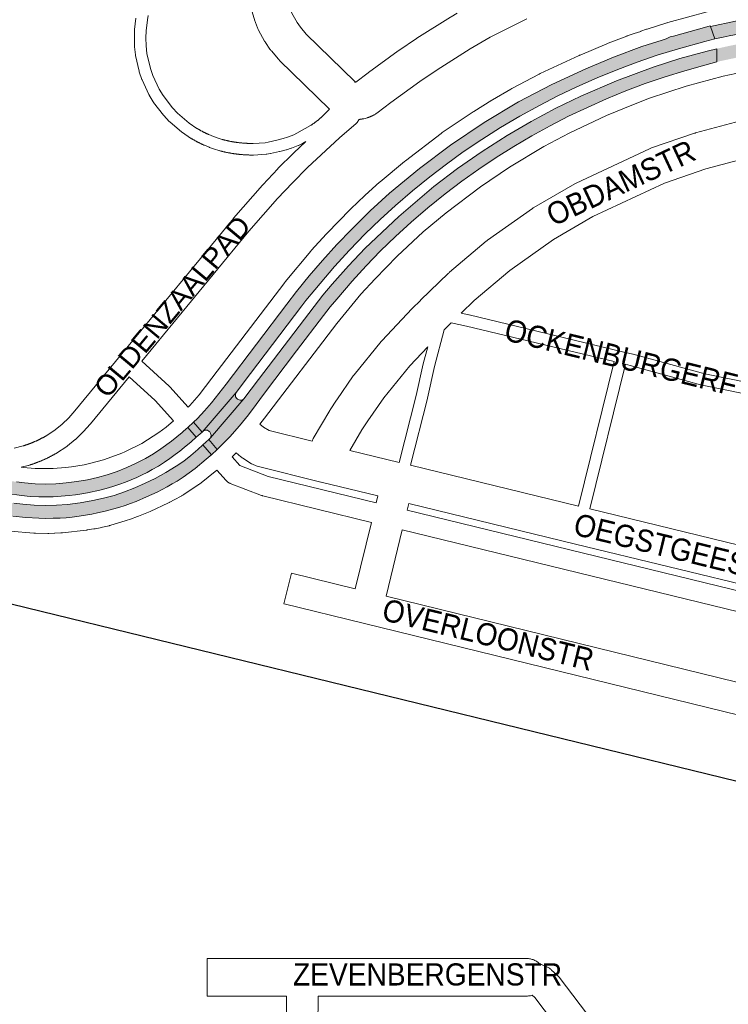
# Paper-space layout 'Layout1' of a CAD drawing. Header units: metres. Extents: x 123097 to 144122, y 392739 to 407589.
# Tile 47 of 256: x 127243 to 127489, y 398353 to 398695. Entities that reach past the tile are written whole.
import ezdxf
from ezdxf.enums import TextEntityAlignment as Align

# ---------------------------------------------------------------- set-up
doc = ezdxf.new("R2010")
doc.units = ezdxf.units.M
doc.header["$MEASUREMENT"] = 0
for name, color, linetype, lineweight in [('gs-anno-wegen algemeen tekst', 7, 'Continuous', 0), ('gs-knt-aanvullende hoofdweg', 7, 'Continuous', 0), ('gs-knt-fietspaden', 7, 'Continuous', 0), ('gs-knt-paden', 7, 'Continuous', 0), ('gs-knt-spoorlijn', 7, 'Continuous', 30), ('gs-knt-wegen algemeen', 7, 'Continuous', 0), ('ir-ARC-asfalt-hoofdwegen-te inspecteren', 5, 'Continuous', 0)]:
    doc.layers.add(name, color=color, linetype=linetype, lineweight=lineweight)
doc.styles.add('Style-Arial', font='arial.ttf')

psp = doc.layouts.get("Layout1")

# ---------------------------------------------------------------- hatches: boundary and pattern name
at = {"layer": 'ir-ARC-asfalt-hoofdwegen-te inspecteren', "linetype": 'Continuous', "lineweight": 13, "extrusion": (0, 0, -1)}
psp.add_hatch(color=5, dxfattribs=at).paths.add_polyline_path([(-127530.408, 398699.322, 0.0178525), (-127549.397, 398699.595, 0.0199346), (-127575.332, 398697.742, 0.0180104), (-127597.035, 398694.093, 0.0161399), (-127610.724, 398691.04), (-127618.369, 398689.174), (-127618.368, 398689.169), (-127619.096, 398688.991), (-127619.098, 398688.996), (-127632.435, 398685.741), (-127632.432, 398685.729), (-127633.16, 398685.551), (-127633.163, 398685.563), (-127646.44, 398682.322), (-127645.364, 398677.911), (-127612.062, 398686.086), (-127589.955, 398690.918), (-127588.574, 398691.181), (-127588.575, 398691.185), (-127587.837, 398691.317), (-127587.837, 398691.316, -0.01395), (-127573.238, 398693.45), (-127573.239, 398693.452), (-127572.493, 398693.536), (-127572.493, 398693.536, -0.014364), (-127558.42, 398694.705, -0.0136971), (-127543.336, 398695.19), (-127543.336, 398695.193), (-127542.961, 398695.192, -0.0243241), (-127528.489, 398694.722), (-127528.115, 398694.698), (-127528.116, 398694.686), (-127515.737, 398693.487), (-127513.023, 398693.225), (-127512.674, 398693.206), (-127512.674, 398693.191), (-127511.93, 398693.119), (-127509.362, 398692.773), (-127507.427, 398692.544), (-127507.291, 398692.518), (-127489.634, 398689.178), (-127487.527, 398688.727), (-127484.589, 398688.069), (-127483.11, 398692.358), (-127491.78, 398694.287), (-127499.694, 398695.844), (-127507.198, 398697.043), (-127511.791, 398697.525), (-127512.008, 398697.548), (-127520.427, 398698.54), (-127525.413, 398698.988)])
psp.add_hatch(color=5, dxfattribs=at).paths.add_polyline_path([(-127436.693, 398671.377), (-127443.766, 398674.516), (-127450.921, 398677.464), (-127457.711, 398680.027), (-127464.575, 398682.384), (-127471.991, 398684.634), (-127481.127, 398687.229), (-127484.589, 398688.069), (-127483.11, 398692.358), (-127483.038, 398692.613), (-127481.9, 398692.211), (-127470.323, 398689.076), (-127469.142, 398688.82), (-127467.757, 398688.087), (-127466.358, 398687.668), (-127459.343, 398685.411), (-127449.502, 398681.76), (-127439.822, 398677.702), (-127428.027, 398672.23), (-127416.499, 398666.216), (-127404.489, 398659.004), (-127392.865, 398651.185), (-127382.089, 398643.043), (-127371.682, 398634.435), (-127365.007, 398628.368), (-127358.586, 398622.033), (-127353.39, 398616.622), (-127348.361, 398611.055), (-127343.806, 398605.741), (-127339.407, 398600.298), (-127336.057, 398595.965), (-127314.993, 398568.084), (-127309.907, 398561.604), (-127307.496, 398558.888), (-127305.002, 398556.248), (-127303.633, 398554.933), (-127306.595, 398551.497), (-127318.472, 398565.264), (-127323.45, 398571.843), (-127341.268, 398595.39), (-127342.659, 398597.141), (-127347.585, 398603.124), (-127352.608, 398609.026), (-127357.842, 398614.741), (-127363.238, 398620.302), (-127368.428, 398625.36), (-127373.775, 398630.252), (-127379.664, 398635.274), (-127385.689, 398640.132), (-127391.427, 398644.562), (-127397.293, 398648.822), (-127403.713, 398653.153), (-127410.261, 398657.288), (-127416.933, 398661.24), (-127423.72, 398664.992), (-127430.159, 398668.281)], flags=0)
h = psp.add_hatch(color=5, dxfattribs=at)
h.paths.add_polyline_path([(-127516.175, 398690.168, 0.0196385), (-127531.453, 398691.366, 0.0208357), (-127557.37, 398691.434, 0.0265207), (-127582.367, 398689.109), (-127589.403, 398687.924), (-127611.347, 398683.15), (-127644.536, 398675.044), (-127643.432, 398670.665), (-127630.414, 398673.842), (-127630.419, 398673.864), (-127629.691, 398674.042), (-127629.685, 398674.02), (-127609.131, 398679.036), (-127602.22, 398680.647), (-127602.221, 398680.65), (-127601.489, 398680.814), (-127601.488, 398680.811), (-127594.282, 398682.355), (-127589.868, 398683.211), (-127587.046, 398683.758), (-127587.048, 398683.767), (-127586.308, 398683.891), (-127586.308, 398683.891, -0.015345), (-127572.329, 398685.779), (-127571.956, 398685.819), (-127571.956, 398685.818, -0.0137162), (-127558.256, 398686.878), (-127558.256, 398686.878), (-127557.506, 398686.914), (-127557.506, 398686.908), (-127550.642, 398687.135), (-127543.775, 398687.174), (-127543.775, 398687.178), (-127543.4, 398687.176, -0.0135736), (-127529.278, 398686.734), (-127529.278, 398686.735), (-127528.53, 398686.689), (-127528.53, 398686.685), (-127523.207, 398686.305), (-127521.625, 398686.15), (-127521.008, 398686.197), (-127519.854, 398686.14), (-127503.823, 398684.071), (-127502.655, 398683.85), (-127502.124, 398683.634), (-127501.48, 398683.497), (-127501.481, 398683.495), (-127501.343, 398683.468), (-127498.355, 398682.907), (-127498.227, 398682.881), (-127498.227, 398682.881), (-127497.926, 398682.819), (-127496.627, 398682.551), (-127495.72, 398682.318), (-127485.308, 398680.092), (-127485.307, 398684.655), (-127488.347, 398685.359), (-127490.173, 398685.75), (-127490.247, 398685.764), (-127507.812, 398689.077), (-127509.807, 398689.342), (-127512.391, 398689.683)])
h.paths.add_polyline_path([(-127590.243, 398685.783), (-127590.508, 398686.748), (-127589.543, 398687.013), (-127589.278, 398686.048)], flags=16)
h.paths.add_polyline_path([(-127541.97, 398689.987), (-127542.079, 398690.982), (-127541.084, 398691.091), (-127540.975, 398690.096)], flags=16)
h.paths.add_polyline_path([(-127495.939, 398684.322), (-127496.939, 398684.34), (-127496.921, 398685.34), (-127495.921, 398685.322)], flags=16)
h.paths.add_polyline_path([(-127495.914, 398685.606), (-127496.914, 398685.624), (-127496.896, 398686.624), (-127495.896, 398686.606)], flags=16)
at = {"layer": 'ir-ARC-asfalt-hoofdwegen-te inspecteren', "linetype": 'Continuous', "lineweight": 13}
for points in [[(127309.525, 398549.491), (127309.303, 398549.232), (127308.935, 398548.89), (127311.84, 398545.463), (127312.217, 398545.808), (127312.909, 398546.468), (127316.244, 398549.821), (127319.55, 398553.611), (127322.695, 398557.536), (127325.418, 398561.058), (127327.947, 398564.527), (127339.403, 398579.719), (127348.767, 398592.038), (127351.111, 398594.967), (127353.348, 398597.681), (127355.997, 398600.804), (127358.709, 398603.873), (127363.594, 398609.204), (127368.599, 398614.422), (127373.8, 398619.473), (127379.161, 398624.354), (127385.041, 398629.359), (127391.059, 398634.196), (127396.825, 398638.607), (127402.717, 398642.85), (127408.719, 398646.888), (127414.841, 398650.742), (127421.088, 398654.421), (127427.441, 398657.913), (127433.877, 398661.197), (127440.404, 398664.296), (127447.02, 398667.231), (127453.715, 398669.983), (127460.494, 398672.554), (127467.346, 398674.922), (127474.262, 398677.009), (127481.211, 398678.982), (127485.308, 398680.092), (127485.307, 398684.655), (127481.962, 398683.856), (127472.519, 398681.283), (127463.205, 398678.275), (127450.53, 398673.554), (127438.113, 398668.192), (127429.407, 398663.972), (127420.868, 398659.423), (127412.509, 398654.55), (127403.807, 398648.957), (127395.335, 398643.02), (127387.107, 398636.751), (127374.94, 398626.339), (127363.273, 398615.371), (127357.406, 398609.22), (127351.807, 398602.823), (127348.573, 398598.999), (127345.475, 398595.064), (127326.246, 398569.723), (127321.136, 398563.001)], [(127051.311, 398575.162), (127071.06, 398570.258), (127071.135, 398570.493), (127071.363, 398570.799), (127071.737, 398570.876), (127229.93, 398532.149), (127231.923, 398531.661), (127233.913, 398531.174), (127234.084, 398531.132), (127238.981, 398530.165), (127243.918, 398529.431), (127246.905, 398529.127), (127249.904, 398528.971), (127252.429, 398528.949), (127254.953, 398529.026), (127257.69, 398529.178), (127260.422, 398529.406), (127262.641, 398529.665), (127264.851, 398529.995), (127266.824, 398530.353), (127271.063, 398531.271), (127273.323, 398531.846), (127275.67, 398532.568), (127277.992, 398533.365), (127280.07, 398534.137), (127283.965, 398535.753), (127285.78, 398536.596), (127287.566, 398537.495), (127289.321, 398538.452), (127291.441, 398539.698), (127293.522, 398541.008), (127295.439, 398542.309), (127297.316, 398543.667), (127298.897, 398544.879), (127300.379, 398546.084), (127302.759, 398548.043), (127304.594, 398549.686), (127301.61, 398553.042), (127300.186, 398551.767), (127299.654, 398551.302), (127296.037, 398548.376), (127292.285, 398545.626), (127289.69, 398543.888), (127286.998, 398542.305), (127283.772, 398540.645), (127280.467, 398539.148), (127277.094, 398537.811), (127273.658, 398536.648), (127270.275, 398535.707), (127266.847, 398534.943), (127263.169, 398534.306), (127259.466, 398533.84), (127255.873, 398533.552), (127252.27, 398533.448), (127248.628, 398533.561), (127244.996, 398533.841), (127242.119, 398534.188), (127239.257, 398534.644), (127237.084, 398535.057), (127234.925, 398535.541), (127081.79, 398573.059), (127065.129, 398577.119), (127064.595, 398577.256), (127048.991, 398581.084), (127047.716, 398581.439), (127025.529, 398589.743), (127021.928, 398590.975), (127000, 398596.325), (126997.637, 398596.902), (126995.825, 398589.462), (127000, 398588.452), (127051.885, 398575.68), (127051.85, 398575.538), (127051.657, 398575.24)], [(127252.387, 398521.524), (127249.887, 398521.574), (127245.371, 398521.803), (127240.879, 398522.255), (127238.412, 398522.615), (127234.987, 398523.263), (127231.59, 398524.046), (127212.875, 398528.598), (127000, 398580.711), (126994.046, 398582.162), (126995.65, 398588.746), (127000, 398587.688), (127030.262, 398580.286), (127051.311, 398575.162), (127071.06, 398570.258), (127070.985, 398570.022), (127070.99, 398569.104), (127071.396, 398568.28), (127072.122, 398567.718), (127214.128, 398532.929), (127235.742, 398527.692), (127238.202, 398527.216), (127241.299, 398526.745), (127244.412, 398526.402), (127248.344, 398526.135), (127252.283, 398526.023), (127256.08, 398526.063), (127259.87, 398526.306), (127264.315, 398526.894), (127268.728, 398527.69), (127272.411, 398528.504), (127276.049, 398529.501), (127279.694, 398530.718), (127283.275, 398532.112), (127286.838, 398533.686), (127290.328, 398535.417), (127294.019, 398537.413), (127297.598, 398539.602), (127300.213, 398541.416), (127302.701, 398543.401), (127305.1, 398545.418), (127306.897, 398547.025), (127309.83, 398543.621), (127309.468, 398543.29), (127308.688, 398542.606), (127308.063, 398542.066), (127304.157, 398538.861), (127300.091, 398535.861), (127297.994, 398534.488), (127296.271, 398533.477), (127294.519, 398532.518), (127290.954, 398530.659), (127287.358, 398528.952), (127283.671, 398527.408), (127281.801, 398526.677), (127279.912, 398525.997), (127277.738, 398525.306), (127275.544, 398524.682), (127272.905, 398524.011), (127270.251, 398523.401), (127268.294, 398523.002), (127263.89, 398522.277), (127261.445, 398521.956), (127259.414, 398521.753), (127257.377, 398521.618), (127254.883, 398521.537)], [(127309.108, 398551.738), (127309.273, 398551.534), (127309.432, 398551.336), (127309.789, 398550.429), (127309.525, 398549.491), (127321.136, 398563.001), (127320.515, 398562.6), (127319.779, 398562.541), (127319.102, 398562.838), (127318.957, 398562.946), (127318.693, 398563.142), (127318.246, 398563.777), (127318.165, 398564.55), (127318.472, 398565.264), (127306.595, 398551.497), (127306.969, 398551.844), (127307.667, 398552.197), (127308.448, 398552.159)]]:
    psp.add_hatch(color=5, dxfattribs=at).paths.add_polyline_path(points, flags=0)

# ---------------------------------------------------------------- linework, layer by layer
at = {"layer": 'gs-anno-wegen algemeen tekst', "color": 7, "linetype": 'Continuous', "flags": 128}
psp.add_lwpolyline([(127569.553, 398470.311), (127563.819, 398447.085), (127619.528, 398433.435, -0.3681822), (127619.535, 398433.424), (127616.917, 398422.738, -0.3847684), (127616.905, 398422.731), (127555.836, 398437.695), (127362.485, 398485.071), (127335.049, 398491.795, -0.368182), (127335.042, 398491.805), (127337.661, 398502.491, -0.3847667), (127337.672, 398502.498), (127359.758, 398497.086), (127365.412, 398520.126)], format="xyb", dxfattribs=at)
for points in [[(127376.117, 398517.513), (127370.461, 398494.463), (127553.116, 398449.708), (127558.847, 398472.923)], [(127423.904, 398366.705), (127423.908, 398366.703)], [(127423.908, 398366.703), (127424.057, 398366.661), (127424.279, 398366.587), (127424.497, 398366.504), (127424.711, 398366.411), (127426.524, 398365.582), (127426.75, 398365.473), (127426.97, 398365.353), (127427.185, 398365.224), (127427.393, 398365.084), (127427.596, 398364.936), (127427.791, 398364.779), (127427.978, 398364.613), (127429.929, 398362.804), (127430.102, 398362.637), (127430.267, 398362.463), (127430.425, 398362.281), (127430.574, 398362.093), (127464.802, 398316.961)], [(127335.228, 398289.18), (127335.41, 398308.136), (127335.867, 398355.573)], [(127346.888, 398355.573), (127346.483, 398313.593), (127380.957, 398313.593), (127381.185, 398313.588), (127381.412, 398313.574), (127381.639, 398313.551), (127441.52, 398306.085), (127452.71, 398314.668), (127422.085, 398355.049), (127421.216, 398355.855)]]:
    psp.add_lwpolyline(points, dxfattribs=at)
at = {"layer": 'gs-knt-aanvullende hoofdweg', "color": 7, "linetype": 'Continuous', "flags": 128}
for points in [[(127301.783, 398560.14), (127302.35, 398560.708), (127305.535, 398564.397), (127310.007, 398570.264), (127335.289, 398603.433), (127335.49, 398603.684), (127344.317, 398614.29), (127344.521, 398614.526), (127349.803, 398620.362), (127349.991, 398620.561), (127358.06, 398628.848), (127358.25, 398629.036), (127363.073, 398633.648), (127363.241, 398633.804), (127368.205, 398638.268), (127368.418, 398638.453), (127376.92, 398645.539), (127377.177, 398645.744), (127389.67, 398655.26), (127389.843, 398655.388), (127390.019, 398655.51), (127400.713, 398662.73), (127400.948, 398662.882), (127407.255, 398666.805), (127407.432, 398666.911), (127413.857, 398670.667), (127414.148, 398670.829), (127423.683, 398675.849), (127423.996, 398676.005), (127437.545, 398682.352), (127437.682, 398682.414), (127437.75, 398682.443), (127437.822, 398682.475), (127447.125, 398686.384), (127447.365, 398686.48), (127447.652, 398686.594), (127454.03, 398689.013), (127454.231, 398689.086), (127456.616, 398689.916), (127457.789, 398690.35), (127458.881, 398690.703), (127458.885, 398690.705), (127460.954, 398691.424), (127461.158, 398691.492), (127467.973, 398693.644), (127468.024, 398693.66), (127468.076, 398693.675), (127468.28, 398693.735), (127481.998, 398697.432)], [(127497.33, 398677.176), (127494.1, 398676.5), (127487.552, 398675.13), (127474.632, 398671.648), (127461.937, 398667.436), (127455.78, 398665.095), (127447.011, 398661.411), (127434.07, 398655.348), (127425.203, 398650.679), (127413.288, 398643.493), (127403.242, 398636.712), (127391.372, 398627.671), (127383.399, 398621.025), (127374.29, 398612.578), (127366.65, 398604.733), (127361.775, 398599.345), (127353.364, 398589.238), (127328.276, 398556.335), (127326.712, 398554.283)], [(127243.803, 398539.27), (127244.53, 398539.196), (127248.678, 398538.831), (127252.311, 398538.792), (127254.855, 398538.823), (127259.182, 398539.168), (127261.283, 398539.406), (127265.66, 398540.093), (127267.922, 398540.635), (127272.381, 398541.837), (127274.016, 398542.369), (127278.776, 398544.179), (127279.831, 398544.618), (127285.693, 398547.548), (127291.608, 398551.288), (127294.139, 398553.17), (127296.653, 398555.347)], [(127318.404, 398544.258), (127317.776, 398543.638), (127317.037, 398542.91)], [(127311.776, 398538.263), (127305.66, 398533.421), (127305.397, 398533.223), (127305.271, 398533.135), (127305.225, 398533.103), (127305.126, 398533.035), (127303.53, 398531.948), (127300.291, 398529.843), (127299.882, 398529.591), (127299.847, 398529.569), (127299.805, 398529.544), (127299.571, 398529.409), (127299.541, 398529.392), (127296.942, 398527.954), (127296.862, 398527.911), (127295.384, 398527.117), (127295.333, 398527.09), (127295.307, 398527.076), (127295.179, 398527.009), (127294.932, 398526.889), (127288.548, 398523.914), (127284.529, 398522.293), (127284.175, 398522.159), (127281.728, 398521.266), (127280.189, 398520.757), (127279.921, 398520.668), (127279.912, 398520.665), (127274.95, 398519.134), (127274.747, 398519.074), (127274.532, 398519.018), (127274.442, 398518.997), (127274.316, 398518.967), (127272.076, 398518.444), (127271.828, 398518.391), (127269.459, 398517.922), (127269.337, 398517.898), (127269.252, 398517.882), (127269.045, 398517.846), (127266.69, 398517.476), (127266.649, 398517.47), (127266.37, 398517.433), (127258.163, 398516.503), (127257.882, 398516.476), (127257.672, 398516.464), (127257.6, 398516.46), (127255.473, 398516.359), (127255.322, 398516.354), (127253.377, 398516.301), (127253.299, 398516.3), (127253.188, 398516.297), (127252.999, 398516.297), (127248.774, 398516.351), (127248.493, 398516.36), (127248.212, 398516.379), (127239.984, 398517.103)]]:
    psp.add_lwpolyline(points, dxfattribs=at)
at = {"layer": 'gs-knt-fietspaden', "color": 7, "linetype": 'Continuous', "flags": 128}
for points in [[(127361.044, 398660.097), (127361.013, 398660.013), (127360.946, 398659.859), (127360.873, 398659.708), (127360.792, 398659.561), (127360.704, 398659.417), (127360.61, 398659.279), (127360.509, 398659.145), (127360.402, 398659.016), (127360.289, 398658.892), (127360.17, 398658.774), (127360.045, 398658.661), (127354.317, 398653.734), (127343.258, 398643.438), (127337.967, 398638.109), (127332.818, 398632.642), (127322.886, 398621.231), (127285.737, 398576.065)], [(127241.311, 398545.879), (127244.429, 398546.674), (127244.557, 398546.714), (127244.686, 398546.754), (127244.814, 398546.794), (127244.942, 398546.835), (127245.071, 398546.877), (127245.199, 398546.919), (127245.327, 398546.961), (127245.454, 398547.004), (127245.582, 398547.047), (127245.709, 398547.091), (127245.837, 398547.135), (127245.963, 398547.18), (127246.091, 398547.225), (127246.217, 398547.27), (127246.344, 398547.316), (127246.47, 398547.362), (127246.597, 398547.409), (127246.723, 398547.457), (127246.849, 398547.505), (127246.974, 398547.553), (127247.1, 398547.601), (127247.225, 398547.65), (127247.351, 398547.7), (127247.476, 398547.75), (127247.601, 398547.8), (127247.725, 398547.851), (127247.85, 398547.903), (127247.974, 398547.954), (127248.099, 398548.007), (127248.222, 398548.059), (127248.346, 398548.112), (127248.47, 398548.166), (127248.593, 398548.22), (127248.716, 398548.274), (127248.84, 398548.329), (127248.962, 398548.384), (127249.085, 398548.44), (127249.207, 398548.496), (127249.33, 398548.553), (127249.451, 398548.61), (127249.573, 398548.667), (127249.695, 398548.725), (127249.816, 398548.784), (127249.937, 398548.842), (127250.059, 398548.901), (127250.179, 398548.961), (127250.3, 398549.021), (127250.42, 398549.081), (127250.54, 398549.143), (127250.66, 398549.204), (127250.78, 398549.266), (127250.899, 398549.328), (127251.019, 398549.39), (127251.138, 398549.453), (127251.257, 398549.517), (127251.375, 398549.58), (127251.494, 398549.645), (127251.611, 398549.709), (127251.73, 398549.775), (127251.847, 398549.84), (127251.965, 398549.906), (127252.082, 398549.972), (127252.199, 398550.039), (127252.315, 398550.106), (127255.579, 398552.271), (127258.021, 398554.237), (127260.295, 398556.414), (127262.436, 398558.849), (127278.201, 398577.953), (127278.758, 398578.63), (127317.495, 398625.728), (127317.558, 398625.802), (127327.568, 398637.303), (127327.661, 398637.406), (127332.889, 398642.956), (127332.953, 398643.022), (127338.325, 398648.433), (127338.424, 398648.529), (127342.575, 398652.393)], [(127285.737, 398576.065), (127295.139, 398567.473), (127295.26, 398567.357), (127295.376, 398567.235), (127301.783, 398560.14)], [(127281.268, 398570.64), (127267.815, 398554.338), (127267.744, 398554.254), (127265.467, 398551.665), (127265.365, 398551.554), (127265.258, 398551.448), (127262.767, 398549.063), (127262.657, 398548.961), (127262.542, 398548.864), (127259.855, 398546.701), (127259.727, 398546.602), (127259.594, 398546.51), (127256.107, 398544.198), (127256.02, 398544.142), (127255.932, 398544.089), (127255.791, 398544.007), (127255.65, 398543.926), (127255.508, 398543.845), (127255.366, 398543.765), (127255.224, 398543.686), (127255.082, 398543.607), (127254.939, 398543.528), (127254.796, 398543.45), (127254.652, 398543.372), (127254.509, 398543.295), (127254.365, 398543.219), (127254.221, 398543.143), (127254.076, 398543.067), (127253.932, 398542.993), (127253.787, 398542.918), (127253.642, 398542.844), (127253.496, 398542.771), (127253.351, 398542.698), (127253.204, 398542.626), (127253.058, 398542.554), (127252.912, 398542.483), (127252.765, 398542.412), (127252.618, 398542.342), (127252.471, 398542.272), (127252.323, 398542.203), (127252.175, 398542.135), (127252.027, 398542.066), (127251.879, 398541.999), (127251.73, 398541.932), (127251.582, 398541.866), (127251.432, 398541.8), (127251.283, 398541.734), (127251.134, 398541.669), (127250.984, 398541.605), (127250.834, 398541.541), (127250.684, 398541.478), (127250.533, 398541.416), (127250.383, 398541.354), (127250.232, 398541.292), (127250.081, 398541.231), (127249.929, 398541.171), (127249.778, 398541.111), (127249.626, 398541.051), (127249.474, 398540.993), (127249.322, 398540.935), (127249.17, 398540.877), (127249.017, 398540.82), (127248.865, 398540.763), (127248.711, 398540.707), (127248.558, 398540.652), (127248.405, 398540.597), (127248.251, 398540.543), (127248.097, 398540.489), (127247.944, 398540.436), (127247.789, 398540.383), (127247.635, 398540.331), (127247.48, 398540.279), (127247.326, 398540.228), (127247.17, 398540.178), (127247.016, 398540.128), (127246.86, 398540.079), (127246.705, 398540.03), (127246.549, 398539.982), (127246.393, 398539.934), (127246.241, 398539.892), (127243.803, 398539.27)], [(127296.653, 398555.347), (127290.279, 398562.405), (127281.268, 398570.64)], [(127317.037, 398542.91), (127319.671, 398539.915), (127329.581, 398536.095), (127367.085, 398526.943)], [(127365.412, 398520.126), (127327.697, 398529.329), (127327.552, 398529.368), (127327.408, 398529.413), (127327.267, 398529.464), (127316.341, 398533.675), (127316.185, 398533.739), (127316.032, 398533.811), (127315.883, 398533.891), (127315.738, 398533.977), (127315.597, 398534.071), (127315.46, 398534.171), (127315.329, 398534.277), (127315.203, 398534.39), (127315.083, 398534.508), (127314.968, 398534.632), (127311.776, 398538.263)], [(127377.791, 398524.331), (127560.529, 398479.739), (127561.098, 398482.041)], [(127558.847, 398472.923), (127376.117, 398517.513)]]:
    psp.add_lwpolyline(points, dxfattribs=at)
at = {"layer": 'gs-knt-paden', "color": 7, "linetype": 'Continuous', "flags": 128}
for points in [[(127287.888, 398696.18), (127287.636, 398694.704), (127287.153, 398690.915), (127287.125, 398688.44), (127287.179, 398685.624), (127287.469, 398683.061), (127288.639, 398677.846), (127289.466, 398675.417), (127291.723, 398670.571), (127293.051, 398668.376), (127296.293, 398664.126), (127298.06, 398662.266), (127302.134, 398658.809), (127304.815, 398657), (127304.94, 398656.925), (127305.066, 398656.85), (127305.192, 398656.775), (127305.319, 398656.701), (127305.446, 398656.627), (127305.573, 398656.554), (127305.7, 398656.481), (127305.828, 398656.409), (127305.956, 398656.337), (127306.084, 398656.266), (127306.212, 398656.195), (127306.341, 398656.124), (127306.47, 398656.054), (127306.599, 398655.985), (127306.728, 398655.916), (127306.858, 398655.847), (127306.988, 398655.779), (127307.118, 398655.712), (127307.249, 398655.645), (127307.379, 398655.578), (127307.51, 398655.512), (127307.641, 398655.447), (127307.773, 398655.381), (127307.904, 398655.317), (127308.036, 398655.253), (127308.168, 398655.189), (127308.301, 398655.126), (127308.433, 398655.063), (127308.566, 398655.001), (127308.699, 398654.939), (127308.833, 398654.878), (127308.966, 398654.817), (127310.574, 398654.167), (127312.192, 398653.577), (127313.623, 398653.135), (127313.786, 398653.092), (127313.949, 398653.049), (127314.113, 398653.007), (127314.276, 398652.966), (127314.44, 398652.925), (127314.604, 398652.885), (127314.769, 398652.845), (127314.933, 398652.807), (127315.098, 398652.769), (127315.262, 398652.731), (127315.427, 398652.695), (127315.592, 398652.659), (127315.757, 398652.623), (127315.922, 398652.589), (127316.088, 398652.555), (127316.253, 398652.522), (127316.419, 398652.489), (127316.584, 398652.458), (127316.751, 398652.426), (127316.916, 398652.396), (127317.083, 398652.366), (127317.249, 398652.337), (127317.416, 398652.309), (127317.582, 398652.281), (127317.749, 398652.254), (127317.916, 398652.228), (127318.083, 398652.202), (127318.249, 398652.177), (127318.417, 398652.153), (127318.584, 398652.13), (127318.752, 398652.107), (127318.918, 398652.085), (127319.086, 398652.063), (127319.254, 398652.043), (127319.422, 398652.023), (127319.589, 398652.003), (127319.757, 398651.985), (127319.925, 398651.967), (127320.093, 398651.949), (127320.261, 398651.933), (127320.429, 398651.917), (127320.597, 398651.902), (127320.766, 398651.888), (127320.933, 398651.874), (127321.102, 398651.861)], [(127342.575, 398652.393), (127341.5, 398651.781), (127341.457, 398651.757), (127341.413, 398651.734), (127340.137, 398651.088), (127340.051, 398651.047), (127339.963, 398651.01), (127337.694, 398650.121), (127337.623, 398650.094), (127337.55, 398650.07), (127335.918, 398649.57), (127335.852, 398649.551), (127333.604, 398648.945), (127333.55, 398648.931), (127333.495, 398648.919), (127330.328, 398648.253), (127330.272, 398648.242), (127329.073, 398648.025), (127328.995, 398648.013), (127328.917, 398648.003), (127328.838, 398647.997), (127324.496, 398647.731), (127324.44, 398647.728), (127324.384, 398647.727), (127324.196, 398647.726), (127324.009, 398647.727), (127323.822, 398647.728), (127323.635, 398647.729), (127323.447, 398647.732), (127323.261, 398647.735), (127323.073, 398647.739), (127322.887, 398647.744), (127322.699, 398647.75), (127322.513, 398647.756), (127322.325, 398647.764), (127322.139, 398647.772), (127321.951, 398647.78), (127321.765, 398647.79), (127321.577, 398647.8), (127321.391, 398647.812), (127321.204, 398647.824), (127321.018, 398647.836), (127320.831, 398647.85), (127320.644, 398647.864), (127320.457, 398647.879), (127320.271, 398647.895), (127320.084, 398647.912), (127319.899, 398647.929), (127319.712, 398647.947), (127319.526, 398647.966), (127319.34, 398647.986), (127319.154, 398648.007), (127318.968, 398648.028), (127318.782, 398648.05), (127318.596, 398648.073), (127318.411, 398648.097), (127318.225, 398648.121), (127318.04, 398648.147), (127317.854, 398648.173), (127317.67, 398648.199), (127317.484, 398648.227), (127317.299, 398648.255), (127317.114, 398648.285), (127316.93, 398648.314), (127316.745, 398648.345), (127316.561, 398648.376), (127316.376, 398648.409), (127316.192, 398648.442), (127316.008, 398648.476), (127315.824, 398648.51), (127315.64, 398648.545), (127315.457, 398648.581), (127315.273, 398648.618), (127315.09, 398648.656), (127314.906, 398648.694), (127314.724, 398648.734), (127314.541, 398648.774), (127314.358, 398648.814), (127314.175, 398648.856), (127313.994, 398648.898), (127313.811, 398648.941), (127313.63, 398648.985), (127313.447, 398649.029), (127313.266, 398649.075), (127313.084, 398649.121), (127312.904, 398649.167), (127312.722, 398649.215), (127312.542, 398649.263), (127312.473, 398649.283), (127310.958, 398649.75), (127310.91, 398649.766), (127310.862, 398649.783), (127309.163, 398650.403), (127309.1, 398650.427), (127307.422, 398651.105), (127307.348, 398651.137), (127307.198, 398651.205), (127307.049, 398651.274), (127306.899, 398651.343), (127306.75, 398651.412), (127306.601, 398651.483), (127306.453, 398651.553), (127306.305, 398651.625), (127306.157, 398651.697), (127306.009, 398651.769), (127305.861, 398651.842), (127305.714, 398651.916), (127305.567, 398651.99), (127305.421, 398652.064), (127305.275, 398652.14), (127305.128, 398652.216), (127304.983, 398652.292), (127304.837, 398652.369), (127304.692, 398652.446), (127304.547, 398652.524), (127304.403, 398652.603), (127304.258, 398652.682), (127304.114, 398652.761), (127303.971, 398652.841), (127303.827, 398652.922), (127303.684, 398653.003), (127303.541, 398653.085), (127303.399, 398653.167), (127303.257, 398653.25), (127303.115, 398653.333), (127302.973, 398653.417), (127302.832, 398653.502), (127302.691, 398653.587), (127302.649, 398653.613), (127302.608, 398653.64), (127299.794, 398655.539), (127299.733, 398655.581), (127299.675, 398655.626), (127299.618, 398655.672), (127295.377, 398659.27), (127295.322, 398659.318), (127295.27, 398659.368), (127295.219, 398659.419), (127293.303, 398661.437), (127293.255, 398661.49), (127293.208, 398661.545), (127293.163, 398661.602), (127289.789, 398666.024), (127289.746, 398666.082), (127289.706, 398666.142), (127289.667, 398666.203), (127288.227, 398668.584), (127288.191, 398668.646), (127288.157, 398668.71), (127288.125, 398668.775), (127285.776, 398673.817), (127285.747, 398673.883), (127285.72, 398673.95), (127285.695, 398674.018), (127284.798, 398676.652), (127284.776, 398676.721), (127284.757, 398676.79), (127284.74, 398676.86), (127283.523, 398682.287), (127283.508, 398682.358), (127283.496, 398682.429), (127283.487, 398682.501), (127283.174, 398685.266), (127283.165, 398685.36), (127283.161, 398685.454), (127283.105, 398688.394), (127283.105, 398688.454), (127283.134, 398691.076), (127283.137, 398691.154), (127283.142, 398691.231), (127283.15, 398691.309), (127283.654, 398695.255)], [(127321.102, 398651.861), (127321.267, 398651.848), (127321.27, 398651.848), (127321.274, 398651.848), (127321.439, 398651.837), (127321.607, 398651.826), (127321.776, 398651.816), (127321.944, 398651.806), (127322.113, 398651.797), (127322.282, 398651.789), (127322.451, 398651.782), (127322.619, 398651.775), (127322.788, 398651.769), (127322.956, 398651.764), (127323.126, 398651.759), (127323.294, 398651.755), (127323.463, 398651.752), (127323.632, 398651.75), (127323.801, 398651.748), (127323.965, 398651.746), (127323.969, 398651.747), (127323.974, 398651.746), (127324.139, 398651.746), (127324.307, 398651.747), (127328.474, 398652.002), (127329.528, 398652.193), (127332.612, 398652.841), (127334.773, 398653.424), (127336.299, 398653.891), (127338.406, 398654.717), (127339.553, 398655.298), (127344.297, 398658.002), (127344.431, 398658.088), (127344.565, 398658.176), (127344.698, 398658.264), (127344.831, 398658.353), (127344.963, 398658.443), (127345.095, 398658.534), (127345.226, 398658.625), (127345.357, 398658.717), (127345.487, 398658.81), (127345.617, 398658.904), (127345.746, 398658.998), (127345.875, 398659.093), (127346.003, 398659.189), (127346.13, 398659.285), (127346.257, 398659.383), (127346.384, 398659.481), (127346.509, 398659.579), (127346.635, 398659.679), (127346.759, 398659.779), (127346.883, 398659.88), (127347.007, 398659.982), (127347.13, 398660.084), (127347.252, 398660.187), (127347.374, 398660.291), (127347.495, 398660.395), (127347.616, 398660.5), (127347.736, 398660.606), (127347.855, 398660.712), (127347.974, 398660.82), (127348.092, 398660.927), (127348.21, 398661.036), (127348.326, 398661.145), (127350.859, 398663.665)], [(127390.617, 398587.021), (127387.297, 398574.234), (127384.832, 398563.243), (127384.821, 398563.198), (127384.821, 398563.194), (127384.819, 398563.19), (127378.987, 398539.948)], [(127449.649, 398575.976), (127398.41, 398588.321), (127393.035, 398589.382)], [(127375.082, 398540.9), (127380.915, 398564.148), (127383.382, 398575.147), (127383.397, 398575.212), (127384.929, 398581.108)], [(127437.348, 398525.727), (127449.649, 398575.976)], [(127453.557, 398575.035), (127441.254, 398524.776)], [(127514.552, 398559.334), (127512.85, 398559.736), (127512.759, 398559.76), (127495.079, 398564.822), (127480.289, 398567.756), (127480.218, 398567.772), (127480.148, 398567.79), (127455.214, 398574.635), (127453.557, 398575.035)]]:
    psp.add_lwpolyline(points, dxfattribs=at)
psp.add_lwpolyline([(127396.548, 398592.786), (127399.23, 398592.257), (127399.311, 398592.239), (127452.552, 398579.412), (127456.187, 398578.536), (127456.248, 398578.52), (127481.142, 398571.685), (127495.943, 398568.749), (127496.025, 398568.731), (127496.105, 398568.709), (127513.82, 398563.637), (127517.448, 398562.781), (127582.66, 398547.399), (127608.52, 398541.299), (127608.546, 398541.293), (127628.889, 398536.205), (127646.781, 398531.983, -0.3685919), (127646.788, 398531.972), (127645.869, 398528.078), (127645.862, 398528.071)], format="xyb", dxfattribs=at)
at = {"layer": 'gs-knt-spoorlijn', "color": 7, "linetype": 'Continuous', "flags": 128}
psp.add_lwpolyline([(123817.138, 399332.584), (126023.424, 398789.468), (133158.298, 397044.421)], dxfattribs=at)
at = {"layer": 'gs-knt-wegen algemeen', "color": 7, "linetype": 'Continuous', "flags": 128}
for points in [[(127315.303, 398810.318), (127315.169, 398805.607), (127315.963, 398802.617), (127331.629, 398757.106), (127331.717, 398756.828), (127331.794, 398756.546), (127331.857, 398756.261), (127332.268, 398754.202), (127332.311, 398753.962), (127332.346, 398753.719), (127332.371, 398753.476), (127334.544, 398727.741), (127334.546, 398727.719), (127336.76, 398700.39), (127337.374, 398698.161), (127337.81, 398697.015), (127339.577, 398693.83), (127340.733, 398692.119), (127342.791, 398689.752), (127359.626, 398673.3), (127359.722, 398673.227, -0.4909815), (127359.722, 398673.212), (127359.55, 398673.07)], [(127335.867, 398355.573), (127308.387, 398355.573, -0.3867724), (127308.378, 398355.583), (127308.378, 398368.583, -0.3854027), (127308.387, 398368.593), (127341.44, 398368.593), (127419.322, 398368.593), (127419.641, 398368.585), (127419.96, 398368.562), (127420.277, 398368.522), (127420.592, 398368.468), (127420.904, 398368.398), (127421.212, 398368.313), (127421.515, 398368.212), (127421.813, 398368.097), (127422.105, 398367.968), (127422.391, 398367.824), (127422.669, 398367.667), (127422.939, 398367.496), (127423.2, 398367.312), (127423.452, 398367.115), (127423.694, 398366.907), (127423.904, 398366.705)]]:
    psp.add_lwpolyline(points, format="xyb", dxfattribs=at)
for points in [[(127350.859, 398663.665), (127350.818, 398663.703), (127333.502, 398680.625), (127333.317, 398680.814), (127333.139, 398681.009), (127330.648, 398683.875), (127330.479, 398684.077), (127330.319, 398684.286), (127330.167, 398684.501), (127328.629, 398686.777), (127328.474, 398687.017), (127328.33, 398687.264), (127326.199, 398691.106), (127326.055, 398691.38), (127325.925, 398691.661), (127325.808, 398691.947), (127325.096, 398693.818), (127324.993, 398694.109), (127324.904, 398694.405), (127324.045, 398697.525)], [(127359.55, 398673.07), (127360.004, 398673.099), (127364.256, 398676.34), (127364.389, 398676.438), (127374.715, 398683.901), (127374.889, 398684.023), (127381.058, 398688.182), (127381.209, 398688.281), (127392.852, 398695.67), (127393.054, 398695.793), (127395.198, 398697.047)], [(127419.32, 398695.019), (127406.61, 398688.637), (127399.728, 398684.613), (127388.261, 398677.336), (127382.255, 398673.286), (127372.082, 398665.934), (127367.281, 398662.275), (127367.07, 398662.121), (127366.853, 398661.976), (127366.631, 398661.839), (127366.403, 398661.712), (127366.332, 398661.674), (127366.261, 398661.636), (127366.189, 398661.599), (127366.117, 398661.563), (127366.045, 398661.526), (127365.972, 398661.491), (127365.9, 398661.455), (127365.827, 398661.42), (127365.754, 398661.386), (127365.681, 398661.352), (127365.607, 398661.318), (127365.534, 398661.285), (127365.46, 398661.252), (127365.386, 398661.219), (127365.312, 398661.187), (127365.238, 398661.156), (127365.207, 398661.143), (127365.133, 398661.112), (127365.058, 398661.081), (127364.984, 398661.051), (127364.909, 398661.022), (127364.834, 398660.992), (127364.759, 398660.963), (127364.684, 398660.935), (127364.608, 398660.907), (127364.533, 398660.88), (127364.457, 398660.852), (127364.381, 398660.826), (127364.305, 398660.8), (127364.229, 398660.774), (127364.153, 398660.748), (127364.077, 398660.723), (127363.993, 398660.696), (127362.729, 398660.359), (127362.639, 398660.34), (127362.56, 398660.324), (127362.481, 398660.308), (127362.402, 398660.292), (127362.323, 398660.277), (127362.243, 398660.263), (127362.164, 398660.249), (127362.085, 398660.235), (127362.005, 398660.222), (127361.926, 398660.209), (127361.846, 398660.196), (127361.766, 398660.185), (127361.687, 398660.173), (127361.607, 398660.162), (127361.527, 398660.151), (127361.447, 398660.141), (127361.346, 398660.129), (127361.266, 398660.12), (127361.185, 398660.111), (127361.104, 398660.103), (127361.044, 398660.097)], [(127344.773, 398548.326), (127344.794, 398548.38), (127344.918, 398548.665), (127345.056, 398548.943), (127345.208, 398549.215), (127350.949, 398558.963), (127351.078, 398559.173), (127353.224, 398562.52), (127353.351, 398562.711), (127359.102, 398571.021), (127359.252, 398571.229), (127359.411, 398571.431), (127368.788, 398582.925), (127368.936, 398583.1), (127369.089, 398583.27), (127379.429, 398594.266), (127379.597, 398594.438), (127382.445, 398597.251), (127382.49, 398597.294), (127392.201, 398606.703), (127392.357, 398606.85), (127392.518, 398606.991), (127405.213, 398617.769), (127405.439, 398617.952), (127405.673, 398618.125), (127421.337, 398629.177), (127421.572, 398629.335), (127421.813, 398629.483), (127435.993, 398637.743), (127436.248, 398637.884), (127436.509, 398638.013), (127461.923, 398649.917), (127462.14, 398650.014), (127462.36, 398650.103), (127462.584, 398650.184), (127477.54, 398655.282), (127477.746, 398655.348), (127477.954, 398655.408), (127493.592, 398659.601)], [(127516.384, 398651.033), (127506.078, 398648.965), (127496.803, 398646.982), (127481.535, 398642.888), (127467.122, 398637.975), (127442.295, 398626.346), (127428.612, 398618.375), (127413.417, 398607.655), (127401.107, 398597.204), (127396.548, 398592.786)], [(127393.035, 398589.382), (127391.572, 398587.965), (127390.617, 398587.021)], [(127384.929, 398581.108), (127378.732, 398574.517), (127369.662, 398563.4), (127364.122, 398555.396), (127362.105, 398552.249), (127357.888, 398545.089)], [(127326.712, 398554.283), (127327.981, 398553.24), (127329.863, 398552.059), (127344.773, 398548.326)], [(127367.085, 398526.943), (127367.665, 398529.305), (127347.904, 398534.12), (127347.864, 398534.13), (127325.698, 398539.68), (127325.415, 398539.758), (127325.137, 398539.848), (127324.862, 398539.95), (127324.593, 398540.065), (127324.329, 398540.192), (127324.071, 398540.331), (127323.819, 398540.481), (127320.708, 398542.433), (127320.476, 398542.585), (127320.251, 398542.747), (127320.033, 398542.919), (127318.404, 398544.258)], [(127357.888, 398545.089), (127375.082, 398540.9)], [(127378.987, 398539.948), (127437.348, 398525.727)], [(127561.098, 398482.041), (127501.308, 398496.771), (127436.215, 398512.602), (127378.372, 398526.697), (127377.791, 398524.331)], [(127441.254, 398524.776), (127502.451, 398509.892)], [(127423.904, 398366.705), (127423.908, 398366.703)], [(127421.216, 398355.855), (127421.212, 398355.853), (127420.904, 398355.768), (127420.592, 398355.698), (127420.277, 398355.644), (127419.96, 398355.604), (127419.641, 398355.581), (127419.322, 398355.573), (127346.888, 398355.573)]]:
    psp.add_lwpolyline(points, dxfattribs=at)
at = {"layer": 'ir-ARC-asfalt-hoofdwegen-te inspecteren', "color": 5, "linetype": 'Continuous', "lineweight": 13}
psp.add_lwpolyline([(127542.961, 398695.192, 0.0243241), (127528.489, 398694.722), (127528.115, 398694.698), (127528.116, 398694.686), (127515.737, 398693.487), (127513.023, 398693.225), (127512.674, 398693.206), (127512.674, 398693.191), (127511.93, 398693.119), (127509.362, 398692.773), (127507.427, 398692.544), (127507.291, 398692.518), (127489.634, 398689.178), (127487.527, 398688.727), (127484.589, 398688.069), (127483.11, 398692.358), (127491.78, 398694.287), (127499.694, 398695.844)], format="xyb", dxfattribs=at)
for points in [[(127436.693, 398671.377), (127443.766, 398674.516), (127450.921, 398677.464), (127457.711, 398680.027), (127464.575, 398682.384), (127471.991, 398684.634), (127481.127, 398687.229), (127484.589, 398688.069), (127483.11, 398692.358), (127483.038, 398692.613), (127481.9, 398692.211), (127470.323, 398689.076), (127469.142, 398688.82), (127467.757, 398688.087), (127466.358, 398687.668), (127459.343, 398685.411), (127449.502, 398681.76), (127439.822, 398677.702), (127428.027, 398672.23), (127416.499, 398666.216), (127404.489, 398659.004), (127392.865, 398651.185), (127382.089, 398643.043), (127371.682, 398634.435), (127365.007, 398628.368), (127358.586, 398622.033), (127353.39, 398616.622), (127348.361, 398611.055), (127343.806, 398605.741), (127339.407, 398600.298), (127336.057, 398595.965), (127314.993, 398568.084), (127309.907, 398561.604), (127307.496, 398558.888), (127305.002, 398556.248), (127303.633, 398554.933), (127306.595, 398551.497), (127318.472, 398565.264), (127323.45, 398571.843), (127341.268, 398595.39), (127342.659, 398597.141), (127347.585, 398603.124), (127352.608, 398609.026), (127357.842, 398614.741), (127363.238, 398620.302), (127368.428, 398625.36), (127373.775, 398630.252), (127379.664, 398635.274), (127385.689, 398640.132), (127391.427, 398644.562), (127397.293, 398648.822), (127403.713, 398653.153), (127410.261, 398657.288), (127416.933, 398661.24), (127423.72, 398664.992), (127430.159, 398668.281)], [(127309.525, 398549.491), (127309.303, 398549.232), (127308.935, 398548.89), (127311.84, 398545.463), (127312.217, 398545.808), (127312.909, 398546.468), (127316.244, 398549.821), (127319.55, 398553.611), (127322.695, 398557.536), (127325.418, 398561.058), (127327.947, 398564.527), (127339.403, 398579.719), (127348.767, 398592.038), (127351.111, 398594.967), (127353.348, 398597.681), (127355.997, 398600.804), (127358.709, 398603.873), (127363.594, 398609.204), (127368.599, 398614.422), (127373.8, 398619.473), (127379.161, 398624.354), (127385.041, 398629.359), (127391.059, 398634.196), (127396.825, 398638.607), (127402.717, 398642.85), (127408.719, 398646.888), (127414.841, 398650.742), (127421.088, 398654.421), (127427.441, 398657.913), (127433.877, 398661.197), (127440.404, 398664.296), (127447.02, 398667.231), (127453.715, 398669.983), (127460.494, 398672.554), (127467.346, 398674.922), (127474.262, 398677.009), (127481.211, 398678.982), (127485.308, 398680.092), (127485.307, 398684.655), (127481.962, 398683.856), (127472.519, 398681.283), (127463.205, 398678.275), (127450.53, 398673.554), (127438.113, 398668.192), (127429.407, 398663.972), (127420.868, 398659.423), (127412.509, 398654.55), (127403.807, 398648.957), (127395.335, 398643.02), (127387.107, 398636.751), (127374.94, 398626.339), (127363.273, 398615.371), (127357.406, 398609.22), (127351.807, 398602.823), (127348.573, 398598.999), (127345.475, 398595.064), (127326.246, 398569.723), (127321.136, 398563.001)], [(127309.108, 398551.738), (127309.273, 398551.534), (127309.432, 398551.336), (127309.789, 398550.429), (127309.525, 398549.491), (127321.136, 398563.001), (127320.515, 398562.6), (127319.779, 398562.541), (127319.102, 398562.838), (127318.957, 398562.946), (127318.693, 398563.142), (127318.246, 398563.777), (127318.165, 398564.55), (127318.472, 398565.264), (127306.595, 398551.497), (127306.969, 398551.844), (127307.667, 398552.197), (127308.448, 398552.159)], [(127306.595, 398551.497), (127303.633, 398554.933), (127301.61, 398553.042), (127304.594, 398549.686)], [(127311.84, 398545.463), (127308.935, 398548.89), (127306.897, 398547.025), (127309.83, 398543.621)]]:
    psp.add_lwpolyline(points, close=True, dxfattribs=at)
at = {"layer": 'ir-ARC-asfalt-hoofdwegen-te inspecteren', "color": 5, "linetype": 'Continuous', "lineweight": 13, "flags": 128}
for points in [[(127238.981, 398530.165), (127243.918, 398529.431), (127246.905, 398529.127), (127249.904, 398528.971), (127252.429, 398528.949), (127254.953, 398529.026), (127257.69, 398529.178), (127260.422, 398529.406), (127262.641, 398529.665), (127264.851, 398529.995), (127266.824, 398530.353), (127271.063, 398531.271), (127273.323, 398531.846), (127275.67, 398532.568), (127277.992, 398533.365), (127280.07, 398534.137), (127283.965, 398535.753), (127285.78, 398536.596), (127287.566, 398537.495), (127289.321, 398538.452), (127291.441, 398539.698), (127293.522, 398541.008), (127295.439, 398542.309), (127297.316, 398543.667), (127298.897, 398544.879), (127300.379, 398546.084), (127302.759, 398548.043), (127304.594, 398549.686), (127301.61, 398553.042), (127300.186, 398551.767), (127299.654, 398551.302), (127296.037, 398548.376), (127292.285, 398545.626), (127289.69, 398543.888), (127286.998, 398542.305), (127283.772, 398540.645), (127280.467, 398539.148), (127277.094, 398537.811), (127273.658, 398536.648), (127270.275, 398535.707), (127266.847, 398534.943), (127263.169, 398534.306), (127259.466, 398533.84), (127255.873, 398533.552), (127252.27, 398533.448), (127248.628, 398533.561), (127244.996, 398533.841), (127242.119, 398534.188)], [(127240.879, 398522.255), (127245.371, 398521.803), (127249.887, 398521.574), (127252.387, 398521.524), (127254.883, 398521.537), (127257.377, 398521.618), (127259.414, 398521.753), (127261.445, 398521.956), (127263.89, 398522.277), (127268.294, 398523.002), (127270.251, 398523.401), (127272.905, 398524.011), (127275.544, 398524.682), (127277.738, 398525.306), (127279.912, 398525.997), (127281.801, 398526.677), (127283.671, 398527.408), (127287.358, 398528.952), (127290.954, 398530.659), (127294.519, 398532.518), (127296.271, 398533.477), (127297.994, 398534.488), (127300.091, 398535.861), (127304.157, 398538.861), (127308.063, 398542.066), (127308.688, 398542.606), (127309.468, 398543.29), (127309.83, 398543.621), (127306.897, 398547.025), (127305.1, 398545.418), (127302.701, 398543.401), (127300.213, 398541.416), (127297.598, 398539.602), (127294.019, 398537.413), (127290.328, 398535.417), (127286.838, 398533.686), (127283.275, 398532.112), (127279.694, 398530.718), (127276.049, 398529.501), (127272.411, 398528.504), (127268.728, 398527.69), (127264.315, 398526.894), (127259.87, 398526.306), (127256.08, 398526.063), (127252.283, 398526.023), (127248.344, 398526.135), (127244.412, 398526.402), (127241.299, 398526.745)]]:
    psp.add_lwpolyline(points, dxfattribs=at)
at = {"layer": 'ir-ARC-asfalt-hoofdwegen-te inspecteren', "color": 5, "linetype": 'Continuous', "lineweight": 13}
for points in [[(127306.595, 398551.497), (127303.633, 398554.933), (127304.594, 398549.686), (127301.61, 398553.042)], [(127311.84, 398545.463), (127308.935, 398548.89), (127309.83, 398543.621), (127306.897, 398547.025)]]:
    psp.add_solid(points, dxfattribs=at)

# ---------------------------------------------------------------- texts
at = {"layer": 'gs-anno-wegen algemeen tekst', "color": 7, "style": 'Style-Arial', "width": 0.909091}
for s, rotation, p in [('OBDAMSTR', 25.09854, (127451.977, 398638.07)), ('OCKENBURGERF', 346.23394, (127452.081, 398577.458)), ('OEGSTGEESTSTR', 346.26125, (127478.217, 398509.384))]:
    psp.add_text(s, height=7.7, rotation=rotation, dxfattribs=at).set_placement(p, align=Align.MIDDLE_CENTER)
at = {"layer": 'gs-anno-wegen algemeen tekst', "color": 7, "style": 'Style-Arial'}
psp.add_text('OLDENZAALPAD', height=7, rotation=50.1123, dxfattribs=at).set_placement((127296.241, 398595.122), align=Align.MIDDLE_CENTER)
at = {"layer": 'gs-anno-wegen algemeen tekst', "color": 7, "linetype": 'Continuous', "style": 'Style-Arial', "width": 0.909091}
psp.add_text('OVERLOONSTR', height=7.7, rotation=346.2323, dxfattribs=at).set_placement((127405.941, 398481.126), align=Align.MIDDLE_CENTER)
psp.add_text('ZEVENBERGENSTR', height=7.7, dxfattribs=at).set_placement((127384.883, 398363.083), align=Align.MIDDLE_CENTER)

doc.saveas('drawing.dxf')
